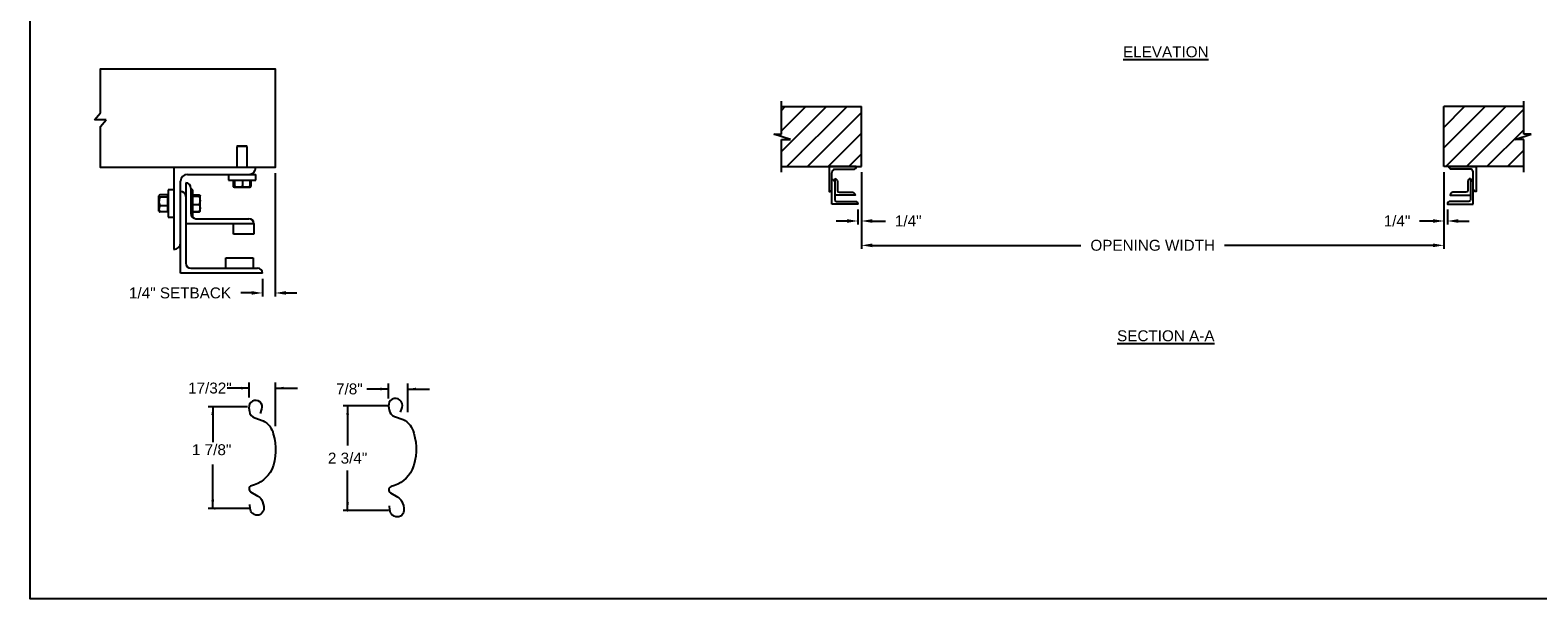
# Model space of a CAD drawing. Header units: inches. Extents: x 169.6 to 213.7, y 195.1 to 266.5.
# Tile 17 of 51: x 194.3 to 207.2, y 195.1 to 200. Entities that reach past the tile are written whole.
import ezdxf
from ezdxf.enums import TextEntityAlignment as Align

# ---------------------------------------------------------------- set-up
doc = ezdxf.new("R2010")
doc.units = ezdxf.units.IN
doc.header["$LTSCALE"] = 0.25
doc.header["$MEASUREMENT"] = 0
for name, color, linetype in [('ANNOTATIONS', 1, 'Continuous'), ('DETAILS', 4, 'Continuous'), ('RHX RH F.O.H.', 7, 'Continuous')]:
    doc.layers.add(name, color=color, linetype=linetype)
doc.styles.add('ARIAL', font='arial.ttf', dxfattribs={"height": 0.09375})
doc.dimstyles.new('ARIAL', dxfattribs={"dimtxt": 0.09375, "dimasz": 0.09375, "dimexe": 0.03125, "dimexo": 0.046875, "dimgap": 0.09, "dimtad": 0, "dimtih": 1, "dimtoh": 1, "dimdec": 4, "dimzin": 0, "dimdsep": 46, "dimlunit": 4, "dimtxsty": 'ARIAL', "dimcen": 0.09, "dimadec": 0, "dimazin": 0, "dimtfac": 1, "dimtdec": 4, "dimtix": 1, "dimtofl": 0, "dimtmove": 0, "dimatfit": 3, "dimfxl": 0.18, "dimfrac": 2, "dimtolj": 1, "dimtzin": 0, "dimarcsym": 0})
doc.dimstyles.new('STANDARD$0', dxfattribs={"dimtxt": 0.09375, "dimasz": 0.09375, "dimexe": 0.03125, "dimexo": 0.046875, "dimgap": 0.09, "dimtad": 0, "dimtih": 1, "dimtoh": 1, "dimdec": 4, "dimzin": 0, "dimdsep": 46, "dimtxsty": 'ARIAL', "dimcen": 0.09, "dimadec": 0, "dimazin": 0, "dimtfac": 1, "dimtdec": 4, "dimtofl": 0, "dimtmove": 0, "dimatfit": 1, "dimfxl": 1, "dimtolj": 1, "dimtzin": 0, "dimarcsym": 0})
pattern_1 = [(45, (16.45141, -70.54787), (-0.08838835, 0.08838835), [])]

# ---------------------------------------------------------------- blocks, each defined once
blk = doc.blocks.new('*D30')
at = {"layer": 'ANNOTATIONS', "color": 0, "lineweight": -2, "transparency": 16777216}
for p, q in [((196.356, 198.725), (196.356, 197.665)), ((196.247, 197.817), (196.247, 197.665)), ((196.154, 197.696), (196.06, 197.696)), ((196.449, 197.696), (196.543, 197.696))]:
    blk.add_line(p, q, dxfattribs=at)
at = {"layer": 'ANNOTATIONS', "color": 0, "transparency": 16777216}
for points in [[(196.154, 197.712), (196.154, 197.681), (196.247, 197.696)], [(196.449, 197.712), (196.449, 197.681), (196.356, 197.696)]]:
    blk.add_solid(points, dxfattribs=at)
at = {"layer": 'defpoints', "color": 0, "transparency": 16777216}
for p in [(196.356, 198.772), (196.247, 197.864), (196.247, 197.696)]:
    blk.add_point(p, dxfattribs=at)
at = {"layer": 'ANNOTATIONS', "color": 0, "transparency": 16777216, "insert": (195.539, 197.696), "char_height": 0.09375, "attachment_point": 5, "style": 'ARIAL'}
blk.add_mtext('\\A1;1/4" SETBACK', dxfattribs=at)
blk = doc.blocks.new('*D31')
at = {"layer": 'ANNOTATIONS', "color": 0, "lineweight": -2, "transparency": 16777216}
for p, q in [((206.391, 198.734), (206.391, 198.283)), ((206.422, 198.412), (206.422, 198.283)), ((206.297, 198.314), (206.183, 198.314)), ((206.516, 198.314), (206.609, 198.314))]:
    blk.add_line(p, q, dxfattribs=at)
at = {"layer": 'ANNOTATIONS', "color": 0, "transparency": 16777216}
for points in [[(206.297, 198.33), (206.297, 198.298), (206.391, 198.314)], [(206.516, 198.33), (206.516, 198.298), (206.422, 198.314)]]:
    blk.add_solid(points, dxfattribs=at)
at = {"layer": 'defpoints', "color": 0, "transparency": 16777216}
for p in [(206.391, 198.781), (206.422, 198.459), (206.422, 198.314)]:
    blk.add_point(p, dxfattribs=at)
at = {"layer": 'ANNOTATIONS', "color": 0, "transparency": 16777216, "insert": (205.989, 198.314), "char_height": 0.0938, "attachment_point": 5, "style": 'ARIAL'}
blk.add_mtext('\\A1;1/4"', dxfattribs=at)
blk = doc.blocks.new('*D32')
at = {"layer": 'ANNOTATIONS', "color": 0, "lineweight": -2, "transparency": 16777216}
for p, q in [((201.391, 198.734), (201.391, 198.283)), ((201.359, 198.412), (201.359, 198.283)), ((201.266, 198.314), (201.172, 198.314)), ((201.484, 198.314), (201.598, 198.314))]:
    blk.add_line(p, q, dxfattribs=at)
at = {"layer": 'ANNOTATIONS', "color": 0, "transparency": 16777216}
for points in [[(201.266, 198.33), (201.266, 198.298), (201.359, 198.314)], [(201.484, 198.33), (201.484, 198.298), (201.391, 198.314)]]:
    blk.add_solid(points, dxfattribs=at)
at = {"layer": 'defpoints', "color": 0, "transparency": 16777216}
for p in [(201.391, 198.781), (201.359, 198.459), (201.359, 198.314)]:
    blk.add_point(p, dxfattribs=at)
at = {"layer": 'ANNOTATIONS', "color": 0, "transparency": 16777216, "insert": (201.792, 198.314), "char_height": 0.0938, "attachment_point": 5, "style": 'ARIAL'}
blk.add_mtext('\\A1;1/4"', dxfattribs=at)
blk = doc.blocks.new('*D28')
at = {"layer": 'ANNOTATIONS', "color": 0, "lineweight": -2, "transparency": 16777216}
for p, q in [((201.391, 198.734), (201.391, 198.074)), ((206.391, 198.734), (206.391, 198.074)), ((201.484, 198.105), (203.274, 198.105)), ((206.297, 198.105), (204.507, 198.105))]:
    blk.add_line(p, q, dxfattribs=at)
at = {"layer": 'ANNOTATIONS', "color": 0, "transparency": 16777216}
for points in [[(201.484, 198.121), (201.484, 198.089), (201.391, 198.105)], [(206.297, 198.121), (206.297, 198.089), (206.391, 198.105)]]:
    blk.add_solid(points, dxfattribs=at)
at = {"layer": 'defpoints', "color": 0, "transparency": 16777216}
for p in [(201.391, 198.781), (206.391, 198.781), (206.391, 198.105)]:
    blk.add_point(p, dxfattribs=at)
at = {"layer": 'ANNOTATIONS', "color": 0, "transparency": 16777216, "insert": (203.891, 198.105), "char_height": 0.09375, "attachment_point": 5, "style": 'ARIAL'}
blk.add_mtext('\\A1;OPENING WIDTH', dxfattribs=at)

msp = doc.modelspace()

# ---------------------------------------------------------------- hatches: boundary and pattern name
at = {"layer": 'RHX RH F.O.H.'}
h = msp.add_hatch(dxfattribs=at)
h.set_pattern_fill('ANSI31', color=256, style=0)
h.set_pattern_definition(pattern_1)
h.paths.add_polyline_path([(201.39055, 199.29688), (200.70305, 199.29688), (200.70305, 199.05968), (200.63894, 199.05968), (200.78102, 199.01277), (200.70305, 199.01277), (200.70305, 198.78125), (201.39055, 198.78125), (201.39055, 198.94375)])
h = msp.add_hatch(dxfattribs=at)
h.set_pattern_fill('ANSI31', color=256, style=0)
h.set_pattern_definition(pattern_1)
h.paths.add_polyline_path([(207.14215, 199.05968), (207.07805, 199.05968), (207.07805, 199.29688), (206.39055, 199.29688), (206.39055, 198.78125), (206.40872, 198.78125), (207.07805, 198.78125), (207.07805, 199.01277), (207.00008, 199.01277)])

# ---------------------------------------------------------------- linework, layer by layer
at = {"layer": 'ANNOTATIONS'}
for p, q in [((196.13226, 196.79751), (196.13226, 196.92613)), ((196.35963, 196.55196), (196.35963, 196.92613)), ((196.13226, 196.87926), (195.94476, 196.87926)), ((196.35963, 196.87926), (196.54713, 196.87926)), ((196.11872, 196.71819), (195.78122, 196.71819)), ((195.8197, 196.71819), (195.8197, 196.41663)), ((195.8197, 195.84632), (195.8197, 196.2235)), ((196.14685, 195.84632), (195.78122, 195.84632))]:
    msp.add_line(p, q, dxfattribs=at)
at = {"layer": 'ANNOTATIONS', "linetype": 'ByBlock'}
for p, q in [((197.33001, 196.78984), (197.33001, 196.91847)), ((197.49453, 196.67148), (197.49453, 196.91847)), ((197.33001, 196.87159), (197.14251, 196.87159)), ((197.49453, 196.87159), (197.68203, 196.87159)), ((197.32918, 196.72846), (196.94125, 196.72846)), ((196.97789, 196.72846), (196.97789, 196.38544)), ((196.97789, 195.82842), (196.97789, 196.17144)), ((197.32918, 195.82842), (196.94125, 195.82842))]:
    msp.add_line(p, q, dxfattribs=at)
at = {"layer": 'ANNOTATIONS'}
for p in [(195.8197, 195.92082), (195.83747, 195.84632)]:
    msp.add_point(p, dxfattribs=at)
at = {"layer": 'ANNOTATIONS', "linetype": 'ByBlock'}
msp.add_point((196.97789, 195.82842), dxfattribs=at)
at = {"layer": 'ANNOTATIONS'}
for points in [[(196.06194, 196.86754), (196.06194, 196.89098), (196.13226, 196.87926)], [(196.42995, 196.89098), (196.42995, 196.86754), (196.35963, 196.87926)], [(195.83142, 196.64787), (195.80798, 196.64787), (195.8197, 196.71819)], [(195.83142, 195.91664), (195.80798, 195.91664), (195.8197, 195.84632)]]:
    msp.add_solid(points, dxfattribs=at)
at = {"layer": 'ANNOTATIONS', "linetype": 'ByBlock'}
for points in [[(197.25969, 196.85987), (197.25969, 196.88331), (197.33001, 196.87159)], [(197.56485, 196.88331), (197.56485, 196.85987), (197.49453, 196.87159)], [(196.98961, 196.65236), (196.96617, 196.65236), (196.97789, 196.72268)], [(196.98961, 195.89874), (196.96617, 195.89874), (196.97789, 195.82842)]]:
    msp.add_solid(points, dxfattribs=at)
at = {"layer": 'defpoints'}
msp.add_lwpolyline([(213.72204, 195.07023), (194.25216, 195.07023), (194.25216, 207.80534), (213.72204, 207.80534)], close=True, dxfattribs=at)
at = {"layer": 'DETAILS'}
for p, q in [((194.80451, 199.18274), (194.85505, 199.24157)), ((194.90558, 199.18274), (194.80451, 199.18274)), ((194.85505, 199.12391), (194.90558, 199.18274)), ((196.03207, 198.95749), (196.02775, 198.95317)), ((196.02775, 198.95317), (196.02775, 198.77304)), ((196.11564, 198.95317), (196.02775, 198.95317)), ((196.11132, 198.95749), (196.03207, 198.95749)), ((196.11564, 198.95317), (196.11132, 198.95749)), ((196.11564, 198.77304), (196.11564, 198.95317)), ((195.48576, 198.77304), (195.48576, 198.06991)), ((195.54435, 197.86483), (195.54435, 198.65585)), ((195.5883, 198.6412), (195.5883, 197.95272)), ((195.60295, 198.71444), (196.18889, 198.71444)), ((195.63224, 198.59726), (195.63224, 198.37753)), ((195.95451, 198.71444), (195.95451, 198.66452)), ((195.95451, 198.66452), (196.18889, 198.66452)), ((195.99589, 198.66452), (195.99589, 198.609)), ((195.99907, 198.60699), (196.00578, 198.60312)), ((196.00408, 198.66452), (196.00408, 198.609)), ((196.00585, 198.60312), (196.13754, 198.60312)), ((196.00763, 198.66452), (196.00763, 198.609)), ((196.07525, 198.66452), (196.07525, 198.609)), ((196.13762, 198.60312), (196.14433, 198.60699)), ((196.1475, 198.609), (196.13861, 198.60547)), ((196.13932, 198.66452), (196.13932, 198.609)), ((196.14428, 198.60697), (196.1475, 198.609)), ((196.1475, 198.66452), (196.1475, 198.609)), ((196.18889, 198.66452), (196.18889, 198.71444)), ((195.35791, 198.50634), (195.35662, 198.50505)), ((195.35662, 198.50505), (195.35662, 198.42579)), ((195.36043, 198.53426), (195.35791, 198.53134)), ((195.35791, 198.3995), (195.35791, 198.53134)), ((195.43396, 198.53951), (195.3667, 198.53951)), ((195.43396, 198.51756), (195.3667, 198.51756)), ((195.43396, 198.39133), (195.43396, 198.53951)), ((195.43584, 198.53134), (195.43396, 198.53134)), ((195.48576, 198.58261), (195.43584, 198.58261)), ((195.43584, 198.58261), (195.43584, 198.34823)), ((195.64959, 198.58261), (195.63224, 198.58261)), ((195.64959, 198.34823), (195.64959, 198.58261)), ((195.64959, 198.53873), (195.70511, 198.53873)), ((195.64959, 198.53545), (195.70511, 198.53545)), ((195.64959, 198.52626), (195.70511, 198.52626)), ((195.71099, 198.53134), (195.70976, 198.53348)), ((195.71099, 198.3995), (195.71099, 198.53086)), ((195.35662, 198.42579), (195.35791, 198.4245)), ((195.35791, 198.3995), (195.36043, 198.39658)), ((195.43396, 198.44347), (195.3667, 198.44347)), ((195.43396, 198.39133), (195.3667, 198.39133)), ((195.43396, 198.3995), (195.43584, 198.3995)), ((195.43584, 198.34823), (195.48576, 198.34823)), ((195.64343, 198.34823), (195.64959, 198.34823)), ((195.64959, 198.45623), (195.70511, 198.45623)), ((195.64959, 198.39539), (195.70511, 198.39539)), ((195.64959, 198.39211), (195.70511, 198.39211)), ((195.70638, 198.39602), (195.70511, 198.39211)), ((195.70976, 198.39736), (195.71099, 198.3995)), ((196.17424, 198.28964), (195.5883, 198.28964)), ((195.67619, 198.33358), (196.13029, 198.33358)), ((195.99846, 198.20175), (195.99846, 198.28964)), ((196.17424, 198.29391), (196.17424, 198.20175)), ((196.17424, 198.20175), (195.99846, 198.20175)), ((195.93254, 197.90878), (195.93254, 197.99667)), ((195.93254, 197.99667), (196.16691, 197.99667)), ((196.16691, 197.99667), (196.16691, 197.90878)), ((196.24748, 197.86483), (195.54435, 197.86483)), ((195.63224, 197.90878), (196.20353, 197.90878))]:
    msp.add_line(p, q, dxfattribs=at)
msp.add_lwpolyline([(194.85505, 199.24157), (194.85505, 199.62128), (196.3556, 199.62128), (196.3556, 198.77304), (194.85505, 198.77304), (194.85505, 199.12391)], dxfattribs=at)
at = {"layer": 'DETAILS', "linetype": 'Continuous'}
msp.add_lwpolyline([(197.43282, 196.67322), (197.44577, 196.71276, 1.25136537), (197.33034, 196.72366), (197.33426, 196.69327, 0.28712033), (197.38147, 196.63577), (197.45546, 196.61091, -0.22337537), (197.54588, 196.49252, -0.17060067), (197.53319, 196.17934, -0.22026111), (197.35146, 196.03364, 0.64862142), (197.34538, 195.98056), (197.40895, 195.94298, -0.11918191), (197.44119, 195.91164, -0.14967798), (197.46085, 195.82729), (197.46069, 195.82551, -0.533076), (197.37765, 195.77971, -0.02656611), (197.36185, 195.7895, -0.19330383), (197.34172, 195.83348), (197.33813, 195.86966)], format="xyb", dxfattribs=at)
at = {"layer": 'DETAILS'}
msp.add_lwpolyline([(196.23032, 196.66007), (196.24287, 196.69839, 1.25136537), (196.131, 196.70896), (196.1348, 196.67951, 0.28712033), (196.18055, 196.62379), (196.25226, 196.59969, -0.22337537), (196.33989, 196.48495, -0.17060067), (196.32759, 196.18143, -0.22026111), (196.15147, 196.04023, 0.64862145), (196.14558, 195.98879), (196.20719, 195.95237, -0.11918191), (196.23843, 195.922, -0.14967798), (196.25748, 195.84025), (196.25733, 195.83853, -0.533076), (196.17685, 195.79414, -0.02656611), (196.16154, 195.80363, -0.19330383), (196.14203, 195.84626), (196.13855, 195.88132)], format="xyb", dxfattribs=at)
for centre, radius, start, end in [((196.13029, 198.77304), 0.05859, 270, 0), ((195.60295, 198.65585), 0.05859, 90, 180), ((195.5883, 198.59726), 0.04395, 0, 90), ((195.54435, 198.52401), 0.04395, 0, 90), ((195.67619, 198.37753), 0.04395, 180, 270), ((196.13183, 198.29118), 0.04244, 2.245613, 92.082022), ((196.13029, 198.28964), 0.04395, 0, 90), ((195.48576, 198.12851), 0.05859, 270, 0), ((195.63224, 197.95272), 0.04395, 180, 270), ((196.20353, 197.86483), 0.04395, 0, 90)]:
    msp.add_arc(centre, radius, start, end, dxfattribs=at)
for points, knots in [([(196.00608, 198.60413), (196.00471, 198.60451), (196.00126, 198.60547), (195.99791, 198.60767), (195.99589, 198.609)], [0, 0, 0, 0, 0.39613311, 1, 1, 1, 1]), ([(196.00585, 198.60312), (196.00581, 198.60312), (196.00549, 198.60318), (196.00489, 198.60446), (196.00435, 198.60748), (196.00408, 198.609)], [0, 0, 0, 0, 0.07010266, 0.53079095, 1, 1, 1, 1]), ([(196.00763, 198.609), (196.00734, 198.60736), (196.00676, 198.60404), (196.00616, 198.60342), (196.00585, 198.60312)], [0, 0, 0, 0, 0.49545796, 1, 1, 1, 1]), ([(196.04144, 198.60312), (196.04064, 198.60312), (196.03457, 198.60318), (196.02312, 198.60446), (196.01282, 198.60748), (196.00763, 198.609)], [0, 0, 0, 0, 0.07010266, 0.53079095, 1, 1, 1, 1]), ([(196.07525, 198.609), (196.06976, 198.60736), (196.05868, 198.60404), (196.04722, 198.60342), (196.04144, 198.60312)], [0, 0, 0, 0, 0.49545796, 1, 1, 1, 1]), ([(196.10728, 198.60312), (196.10303, 198.60332), (196.09444, 198.60372), (196.08377, 198.60623), (196.07743, 198.60829), (196.07525, 198.609)], [0, 0, 0, 0, 0.3928666, 0.79169603, 1, 1, 1, 1]), ([(196.13932, 198.609), (196.1353, 198.60774), (196.12723, 198.6052), (196.11646, 198.60338), (196.10977, 198.60319), (196.10728, 198.60312)], [0, 0, 0, 0, 0.38329119, 0.77026914, 1, 1, 1, 1]), ([(196.13754, 198.60312), (196.13759, 198.60312), (196.1379, 198.60318), (196.13851, 198.60446), (196.13905, 198.60748), (196.13932, 198.609)], [0, 0, 0, 0, 0.07010266, 0.53079095, 1, 1, 1, 1]), ([(195.3667, 198.53951), (195.36539, 198.53858), (195.3623, 198.53639), (195.35874, 198.53272), (195.35819, 198.52994), (195.35791, 198.52854)], [0, 0, 0, 0, 0.26545991, 0.62807649, 1, 1, 1, 1]), ([(195.35791, 198.52854), (195.35792, 198.52829), (195.35798, 198.52664), (195.35942, 198.52357), (195.36294, 198.52018), (195.36577, 198.51821), (195.3667, 198.51756)], [0, 0, 0, 0, 0.06653229, 0.43528257, 0.81455084, 1, 1, 1, 1]), ([(195.3667, 198.51756), (195.36439, 198.5118), (195.35969, 198.50007), (195.35792, 198.48726), (195.35791, 198.48069), (195.35791, 198.48051)], [0, 0, 0, 0, 0.48434141, 0.98632773, 1, 1, 1, 1]), ([(195.35791, 198.48051), (195.35824, 198.47533), (195.35892, 198.46477), (195.36287, 198.45249), (195.36583, 198.4455), (195.3667, 198.44347)], [0, 0, 0, 0, 0.40629057, 0.82726642, 1, 1, 1, 1]), ([(195.70511, 198.53873), (195.70583, 198.53809), (195.70779, 198.53635), (195.70896, 198.53457), (195.70971, 198.53344)], [0, 0, 0, 0, 0.36956739, 1, 1, 1, 1]), ([(195.70511, 198.53545), (195.70582, 198.53514), (195.70786, 198.53424), (195.71038, 198.53271), (195.71079, 198.53148), (195.71099, 198.53086)], [0, 0, 0, 0, 0.2083045, 0.6015254, 1, 1, 1, 1]), ([(195.71099, 198.53086), (195.71092, 198.5305), (195.71073, 198.52955), (195.70892, 198.528), (195.70638, 198.52684), (195.70511, 198.52626)], [0, 0, 0, 0, 0.22973043, 0.61267004, 1, 1, 1, 1]), ([(195.70511, 198.52626), (195.70675, 198.52057), (195.71007, 198.50909), (195.71069, 198.49723), (195.71099, 198.49124)], [0, 0, 0, 0, 0.49545796, 1, 1, 1, 1]), ([(195.71099, 198.49124), (195.71099, 198.49041), (195.71093, 198.48413), (195.70965, 198.47228), (195.70663, 198.46161), (195.70511, 198.45623)], [0, 0, 0, 0, 0.07010266, 0.53079095, 1, 1, 1, 1]), ([(195.3667, 198.44347), (195.36439, 198.43941), (195.35969, 198.43116), (195.35792, 198.42214), (195.35791, 198.41752), (195.35791, 198.4174)], [0, 0, 0, 0, 0.48434141, 0.98632773, 1, 1, 1, 1]), ([(195.35791, 198.4174), (195.35824, 198.41375), (195.35892, 198.40632), (195.36287, 198.39768), (195.36583, 198.39276), (195.3667, 198.39133)], [0, 0, 0, 0, 0.40629057, 0.82726642, 1, 1, 1, 1]), ([(195.36055, 198.39663), (195.36159, 198.3955), (195.36324, 198.39369), (195.36575, 198.39197), (195.3667, 198.39133)], [0, 0, 0, 0, 0.62450971, 1, 1, 1, 1]), ([(195.70511, 198.45623), (195.70675, 198.45129), (195.71007, 198.44132), (195.71069, 198.43101), (195.71099, 198.42581)], [0, 0, 0, 0, 0.49545796, 1, 1, 1, 1]), ([(195.71099, 198.42581), (195.71099, 198.42509), (195.71093, 198.41963), (195.70965, 198.40933), (195.70663, 198.40006), (195.70511, 198.39539)], [0, 0, 0, 0, 0.07010266, 0.53079095, 1, 1, 1, 1]), ([(195.70511, 198.39539), (195.70635, 198.39596), (195.70885, 198.39712), (195.71048, 198.39835), (195.71067, 198.39898), (195.71068, 198.39902)], [0, 0, 0, 0, 0.483809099, 0.972271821, 1, 1, 1, 1]), ([(195.70511, 198.39211), (195.70645, 198.39329), (195.70841, 198.39503), (195.70928, 198.39682), (195.70956, 198.3974)], [0, 0, 0, 0, 0.68088301, 1, 1, 1, 1])]:
    msp.add_open_spline(points, degree=3, knots=knots, dxfattribs=at)
at = {"layer": 'RHX RH F.O.H.', "linetype": 'Continuous'}
for p, q in [((200.70305, 199.05968), (200.70305, 199.34375)), ((207.07805, 199.05968), (207.07805, 199.34375)), ((200.78102, 199.01277), (200.63894, 199.05968)), ((200.63894, 199.05968), (200.70305, 199.05968)), ((200.70305, 198.73438), (200.70305, 199.01277)), ((200.70305, 199.01277), (200.78102, 199.01277)), ((207.00008, 199.01277), (207.14215, 199.05968)), ((207.07805, 199.01277), (207.00008, 199.01277)), ((207.14215, 199.05968), (207.07805, 199.05968)), ((207.07805, 198.73438), (207.07805, 199.01277)), ((201.13717, 198.45877), (201.13717, 198.72604)), ((206.64393, 198.45877), (206.64393, 198.72604))]:
    msp.add_line(p, q, dxfattribs=at)
at = {"layer": 'RHX RH F.O.H.'}
for p, q in [((200.70305, 199.29688), (201.39055, 199.29688)), ((201.39055, 198.78125), (201.39055, 199.29688)), ((206.39055, 198.78125), (206.39055, 199.29688)), ((207.07805, 199.29688), (206.39055, 199.29688)), ((200.70305, 198.78125), (201.39055, 198.78125)), ((207.07805, 198.78125), (206.39055, 198.78125))]:
    msp.add_line(p, q, dxfattribs=at)
at = {"layer": 'RHX RH F.O.H.', "linetype": 'Continuous'}
for points in [[(201.13717, 198.72604, -0.23306277), (201.1528, 198.75774), (201.32276, 198.75774, 0.41421356), (201.34627, 198.78125), (201.11366, 198.78125), (201.11366, 198.56656, 0.41421356), (201.13717, 198.59007)], [(206.64393, 198.72604, 0.23306277), (206.6283, 198.75774), (206.45833, 198.75774, -0.41421356), (206.43482, 198.78125), (206.66744, 198.78125), (206.66744, 198.56656, -0.41421356), (206.64393, 198.59007)], [(201.16068, 198.67794), (201.16068, 198.49791, 0.41421356), (201.17631, 198.48229), (201.33579, 198.48229, -0.41421356), (201.3593, 198.45877), (201.13717, 198.45877)], [(201.13717, 198.6711, -0.41421356), (201.16068, 198.64759)], [(201.16068, 198.67794, -0.41421356), (201.18419, 198.65443), (201.18419, 198.57616, 0.41421356), (201.19982, 198.56053), (201.31228, 198.56053, -0.41421356), (201.33579, 198.53702), (201.16068, 198.53702)], [(206.62042, 198.67794), (206.62042, 198.49791, -0.41421356), (206.60479, 198.48229), (206.44531, 198.48229, 0.41421356), (206.4218, 198.45877), (206.64393, 198.45877)], [(206.62042, 198.67794, 0.41421356), (206.5969, 198.65443), (206.5969, 198.57616, -0.41421356), (206.58128, 198.56053), (206.46882, 198.56053, 0.41421356), (206.44531, 198.53702), (206.62042, 198.53702)], [(206.64393, 198.6711, 0.41421356), (206.62042, 198.64759)]]:
    msp.add_lwpolyline(points, format="xyb", dxfattribs=at)

# ---------------------------------------------------------------- texts
at = {"layer": 'ANNOTATIONS', "style": 'ARIAL'}
msp.add_text('1 7/8"', height=0.09375, dxfattribs=at).set_placement((195.64185, 196.30373))
at = {"layer": 'ANNOTATIONS', "linetype": 'Continuous', "style": 'ARIAL'}
msp.add_text('2 3/4"', height=0.09375, dxfattribs=at).set_placement((196.97789, 196.27844), align=Align.MIDDLE_CENTER)
at = {"layer": 'ANNOTATIONS', "char_height": 0.09375, "attachment_point": 2, "style": 'ARIAL'}
for s, insert, width in [('{\\LELEVATION}', (204.00365, 199.81335), 3.0834986), ('{\\LSECTION A-A}', (204.00365, 197.37552), 1.3823677)]:
    msp.add_mtext(s, dxfattribs=dict(at, insert=insert, width=width))
at = {"layer": 'ANNOTATIONS', "insert": (195.7954, 196.87926), "char_height": 0.09375, "attachment_point": 5, "style": 'ARIAL'}
msp.add_mtext('17/32"', dxfattribs=at)
at = {"layer": 'ANNOTATIONS', "linetype": 'Continuous', "insert": (196.99315, 196.87159), "char_height": 0.09375, "attachment_point": 5, "style": 'ARIAL'}
msp.add_mtext('7/8"', dxfattribs=at)

# ---------------------------------------------------------------- dimensions: what is measured, and where the dimension line sits
at = {"layer": 'ANNOTATIONS'}
dim = msp.add_linear_dim(base=(196.24748, 197.69613), p1=(196.3556, 198.77171), p2=(196.24748, 197.8635), angle=180, text='1/4" SETBACK', dimstyle='STANDARD$0', override={"dimarcsym": 1}, dxfattribs=at)
dim.commit()
dim.dimension.update_dxf_attribs({"geometry": '*D30', "text_midpoint": (195.53909, 197.69613)})
for base, p1, p2, text, dimstyle, picture, middle in [((201.3593, 198.31392), (201.39055, 198.78125), (201.3593, 198.45877), '1/4"', 'ARIAL', '*D32', (201.79233, 198.31392)), ((206.39055, 198.10495), (201.39055, 198.78125), (206.39055, 198.78125), 'OPENING WIDTH', 'STANDARD$0', '*D28', (203.89055, 198.10495)), ((206.4218, 198.31392), (206.39055, 198.78125), (206.4218, 198.45877), '1/4"', 'ARIAL', '*D31', (205.98876, 198.31392))]:
    dim = msp.add_linear_dim(base=base, p1=p1, p2=p2, text=text, dimstyle=dimstyle, dxfattribs=at)
    dim.commit()
    dim.dimension.update_dxf_attribs({"geometry": picture, "text_midpoint": middle, "dimtype": 160})

doc.saveas('drawing.dxf')
